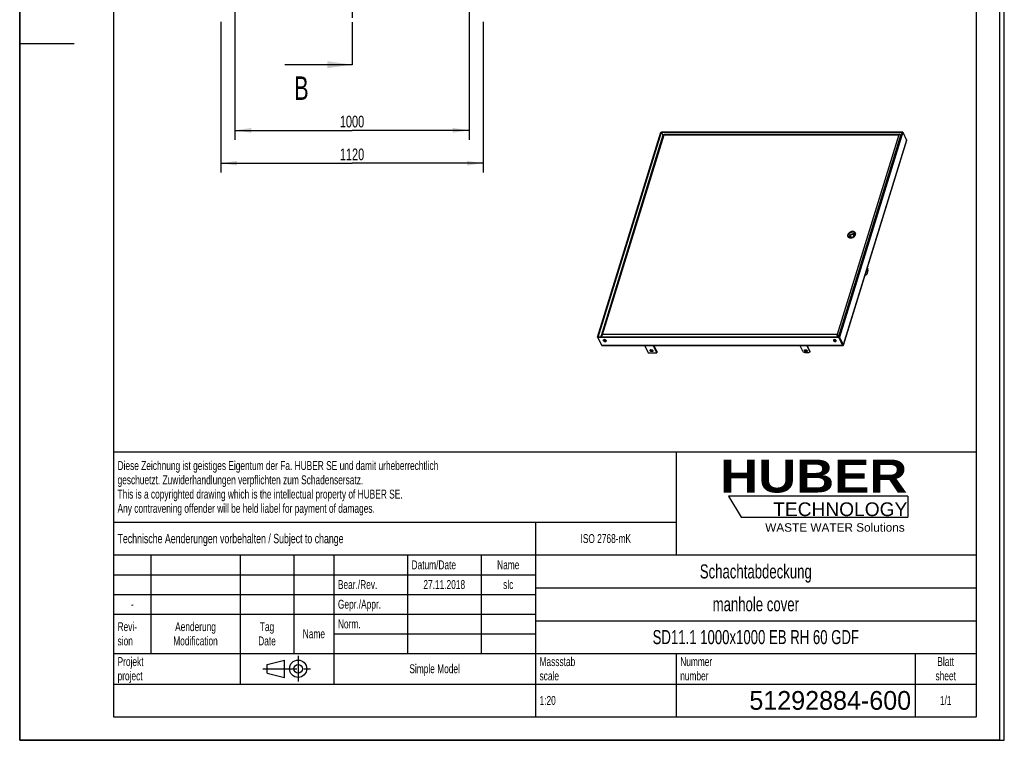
# Model space of a CAD drawing. Header units: millimetres. Extents: x 0 to 4200, y 0 to 5940.
# Tile 1 of 8: x 0 to 4200, y 0 to 3072. Entities that reach past the tile are written whole.
import ezdxf

# ---------------------------------------------------------------- set-up
doc = ezdxf.new("R2010")
doc.units = ezdxf.units.MM
doc.header["$LTSCALE"] = 387.2
doc.linetypes.add('CENTER', pattern=[0.6, 0.375, -0.075, 0.075, -0.075])
doc.linetypes.add('PHANTOM', pattern=[0.8, 0.45, -0.05, 0.1, -0.05, 0.1, -0.05])
doc.layers.get('0').update_dxf_attribs({"linetype": 'CONTINUOUS'})
for name, color, linetype in [('_2D-BEM', 7, 'CONTINUOUS'), ('_ZEICHNUNGSELEM', 7, 'CONTINUOUS'), ('HATCHING_BL1', 7, 'CONTINUOUS'), ('HUBER_Logo_BL2', 7, 'CONTINUOUS')]:
    doc.layers.add(name, color=color, linetype=linetype)
doc.styles.get("Standard").update_dxf_attribs({"font": 'txt', "width": 0.7})
doc.styles.add('TEXTSTYLE_2', font='ariblk.ttf')
doc.styles.add('TEXTSTYLE_3', font='arial.ttf')
doc.styles.add('TEXTSTYLE_4', font='txt')
doc.dimstyles.new('DIMSTYLE_1', dxfattribs={"dimtxt": 50, "dimasz": 70, "dimexe": 2, "dimexo": 1, "dimtad": 1, "dimdec": 1, "dimtxsty": 'Standard', "dimblk": '_FILLED', "dimblk1": '_FILLED', "dimblk2": '_FILLED', "dimcen": 0.09, "dimadec": 1, "dimazin": 2, "dimtp": 0.8, "dimtm": 0.8, "dimtfac": 1, "dimtdec": 1, "dimtofl": 0, "dimtmove": 0, "dimatfit": 3, "dimldrblk": '_FILLED', "dimfxl": 1, "dimtolj": 1, "dimarcsym": 0})
doc.dimstyles.new('DIMSTYLE_4', dxfattribs={"dimtxt": 50, "dimasz": 70, "dimexe": 2, "dimexo": 1, "dimtad": 1, "dimdec": 1, "dimtxsty": 'Standard', "dimblk": '_FILLED', "dimblk1": '_FILLED', "dimblk2": '_FILLED', "dimcen": 0.09, "dimadec": 1, "dimazin": 2, "dimtp": 1.2, "dimtm": 1.2, "dimtfac": 1, "dimtdec": 1, "dimtofl": 0, "dimtmove": 0, "dimatfit": 3, "dimldrblk": '_FILLED', "dimfxl": 1, "dimtolj": 1, "dimarcsym": 0})
doc.dimstyles.get("Standard").update_dxf_attribs({"dimtxt": 50, "dimasz": 70, "dimexe": 2, "dimexo": 1, "dimtad": 1, "dimdec": 1, "dimtxsty": 'Standard', "dimblk": '_FILLED', "dimblk1": '_FILLED', "dimblk2": '_FILLED', "dimcen": 0.09, "dimadec": 1, "dimazin": 2, "dimtol": 1, "dimtp": 0.1, "dimtm": 0.1, "dimtfac": 1, "dimtdec": 1, "dimtofl": 0, "dimtmove": 0, "dimatfit": 3, "dimldrblk": '_FILLED', "dimfxl": 1, "dimtolj": 1, "dimarcsym": 0})

# ---------------------------------------------------------------- blocks, each defined once
blk = doc.blocks.new('HUBER_LOGO_BL2', base_point=(3411.6, 1009.5))
at = {"layer": 'HUBER_Logo_BL2', "color": 5, "linetype": 'Continuous'}
for p, q in [((3788.5, 1040.5), (3023.5, 1040.5)), ((3023.5, 1040.5), (3077.5, 950.5)), ((3788.5, 1040.5), (3788.5, 950.5)), ((3077.5, 950.5), (3788.5, 950.5))]:
    blk.add_line(p, q, dxfattribs=at)
at = {"layer": 'HUBER_Logo_BL2', "color": 2, "linetype": 'Continuous', "attachment_point": 3, "line_spacing_factor": 0.78}
for s, insert, char_height, width, style in [('HUBER\\P\\Farial.ttf;\\H58.5;TECHNOLOGY ', (3786.3, 1196.7), 140.4, 775.343, 'TEXTSTYLE_2'), ('WASTE WATER Solutions', (3775.2, 925.3), 36, 594.067, 'TEXTSTYLE_3')]:
    blk.add_mtext(s, dxfattribs=dict(at, insert=insert, char_height=char_height, width=width, style=style))
blk = doc.blocks.new('_FILLED')
at = {"color": 0, "linetype": 'ByBlock'}
blk.add_solid([(0, 0), (-1, 0.143), (-1, -0.143)], dxfattribs=at)
blk = doc.blocks.new('*D5')
at = {"layer": '_2D-BEM', "color": 2, "linetype": 'Continuous'}
for p, q in [((917.5, 3120.3), (917.5, 2560.3)), ((1917.5, 3120.3), (1917.5, 2560.3)), ((917.5, 2600.3), (1417.5, 2600.3)), ((1917.5, 2600.3), (1417.5, 2600.3))]:
    blk.add_line(p, q, dxfattribs=at)
at = {"layer": '_2D-BEM', "color": 2, "linetype": 'Continuous', "xscale": 70, "yscale": 70, "zscale": 70, "rotation": 180}
blk.add_blockref('_FILLED', (917.5, 2600.3), dxfattribs=at)
at = {"layer": '_2D-BEM', "color": 2, "linetype": 'Continuous', "xscale": 70, "yscale": 70, "zscale": 70}
blk.add_blockref('_FILLED', (1917.5, 2600.3), dxfattribs=at)
at = {"layer": '_2D-BEM', "color": 2, "linetype": 'Continuous', "insert": (1417.5, 2662.8), "char_height": 50, "width": 219.643, "attachment_point": 2, "line_spacing_factor": 0.9}
blk.add_mtext('1000', dxfattribs=at)
blk = doc.blocks.new('*D6')
at = {"layer": '_2D-BEM', "color": 2, "linetype": 'Continuous'}
for p, q in [((857.5, 3062.8), (857.5, 2420.3)), ((1977.5, 3062.8), (1977.5, 2420.3)), ((857.5, 2460.3), (1417.5, 2460.3)), ((1977.5, 2460.3), (1417.5, 2460.3))]:
    blk.add_line(p, q, dxfattribs=at)
at = {"layer": '_2D-BEM', "color": 2, "linetype": 'Continuous', "xscale": 70, "yscale": 70, "zscale": 70, "rotation": 180}
blk.add_blockref('_FILLED', (857.5, 2460.3), dxfattribs=at)
at = {"layer": '_2D-BEM', "color": 2, "linetype": 'Continuous', "xscale": 70, "yscale": 70, "zscale": 70}
blk.add_blockref('_FILLED', (1977.5, 2460.3), dxfattribs=at)
at = {"layer": '_2D-BEM', "color": 2, "linetype": 'Continuous', "insert": (1417.5, 2522.8), "char_height": 50, "width": 203.571, "attachment_point": 2, "line_spacing_factor": 0.9}
blk.add_mtext('1120', dxfattribs=at)
blk = doc.blocks.new('PROJEKTIONSMETHODE_1_BL3', base_point=(1140, 305))
at = {"color": 2, "linetype": 'Continuous'}
for p, q in [((1055.7, 323.3), (1129, 341.7)), ((1129, 268.3), (1129, 341.7)), ((1055.7, 286.7), (1055.7, 323.3)), ((1055.7, 286.7), (1129, 268.3))]:
    blk.add_line(p, q, dxfattribs=at)
at = {"color": 2, "linetype": 'CENTER'}
for p, q in [((1187.7, 360), (1187.7, 250)), ((1037.3, 305), (1242.7, 305))]:
    blk.add_line(p, q, dxfattribs=at)
at = {"color": 2, "linetype": 'Continuous'}
for radius in [36.7, 18.3]:
    blk.add_circle((1187.7, 305), radius, dxfattribs=at)
blk = doc.blocks.new('*T13')
at = {"color": 3, "linetype": 'Continuous'}
for p, q in [((0, 0), (3680, 0)), ((0, 0), (0, -1130)), ((2400, 0), (2400, -440)), ((3680, 0), (3680, -1130)), ((0, -300), (2400, -300)), ((1800, -300), (1800, -1130)), ((0, -440), (3680, -440)), ((160, -440), (160, -860)), ((540, -440), (540, -990)), ((770, -440), (770, -860)), ((940, -440), (940, -990)), ((1254, -440), (1254, -860)), ((1568, -440), (1568, -860)), ((0, -524), (1800, -524)), ((1800, -580), (3680, -580)), ((0, -608), (1800, -608)), ((0, -692), (1800, -692)), ((1800, -720), (3680, -720)), ((940, -776), (1800, -776)), ((0, -860), (3680, -860)), ((2400, -860), (2400, -1130)), ((3420, -860), (3420, -1130)), ((0, -990), (3680, -990)), ((0, -1130), (3680, -1130))]:
    blk.add_line(p, q, dxfattribs=at)
at = {"layer": '_ZEICHNUNGSELEM', "color": 2, "linetype": 'Continuous', "line_spacing_factor": 0.96}
for s, insert, char_height, width, attachment_point in [('Diese Zeichnung ist geistiges Eigentum der Fa. HUBER SE und damit urheberrechtlich \\Pgeschuetzt. Zuwiderhandlungen verpflichten zum Schadensersatz.\\PThis is a copyrighted drawing which is the intellectual property of HUBER SE.\\PAny contravening offender will be held liabel for payment of damages.', (17.5, -39.8), 38, 4429.714, 1), ('Technische Aenderungen vorbehalten / Subject to change', (17.5, -350), 40, 3049.524, 1), ('ISO 2768-mK', (2100, -351), 38, 665.905, 2), ('Datum/Date', (1271.5, -463), 38, 584.476, 1), ('Name', (1684, -463), 38, 253.333, 2), ('Schachtabdeckung', (2740, -480), 60, 1360, 2), ('Bear./Rev.', (957.5, -547), 38, 544.667, 1), ('slc', (1684, -547), 38, 155.619, 2), ('27.11.2018', (1411, -547), 38, 530.19, 2), ('Gepr./Appr.', (957.5, -631), 38, 598.952, 1), ('manhole cover', (2740, -620), 60, 1128.571, 2), ('-', (80, -631), 38, 68.762, 2), ('Revi-\\Psion', (17.5, -726.6), 38, 276.857, 1), ('Aenderung\\PModification', (350, -726.6), 38, 591.714, 2), ('Tag\\PDate', (655, -726.6), 38, 220.762, 2), ('Norm. ', (957.5, -715), 38, 351.048, 1), ('Name', (855, -757), 38, 253.333, 2), ('SD11.1 1000x1000 EB RH 60 GDF', (2740, -760), 60, 2605.714, 2), ('Projekt\\Pproject', (17.5, -875.6), 38, 367.333, 1), ('Massstab\\Pscale', (1817.5, -875.6), 38, 448.762, 1), ('Nummer\\Pnumber', (2417.5, -875.6), 38, 372.762, 1), ('Blatt\\Psheet', (3550, -875.6), 38, 260.571, 2), ('Simple Model', (1370, -906), 38, 656.857, 2), ('1:20', (1817.5, -1041), 38, 204.476, 1), ('1/1', (3550, -1041), 38, 159.238, 2)]:
    blk.add_mtext(s, dxfattribs=dict(at, insert=insert, char_height=char_height, width=width, attachment_point=attachment_point))
at = {"layer": '_ZEICHNUNGSELEM', "color": 2, "linetype": 'Continuous', "insert": (3402.5, -1020), "char_height": 80, "width": 1620, "attachment_point": 3, "line_spacing_factor": 0.96, "style": 'TEXTSTYLE_4'}
blk.add_mtext('51292884-600', dxfattribs=at)
blk = doc.blocks.new('HATCHING_BL1', base_point=(1274.2, 3640.3))
at = {"layer": 'HATCHING_BL1', "color": 7, "linetype": 'PHANTOM'}
for p, q in [((1417.5, 4400.3), (1417.5, 4300.3)), ((1417.5, 4300.3), (1417.5, 2980.3)), ((1417.5, 2980.3), (1417.5, 2880.3))]:
    blk.add_line(p, q, dxfattribs=at)
at = {"layer": 'HATCHING_BL1', "color": 7, "linetype": 'Continuous', "char_height": 100, "width": 117.857, "attachment_point": 1, "line_spacing_factor": 0.9}
for insert in [(1170.2, 4550.3), (1170.2, 2830.3)]:
    blk.add_mtext('B', dxfattribs=dict(at, insert=insert))
at = {"layer": 'HATCHING_BL1', "color": 7, "linetype": 'Continuous'}
for points in [[(1417.5, 4400.3), (1130.9, 4400.3)], [(1417.5, 2880.3), (1130.9, 2880.3)]]:
    blk.add_leader(points, dimstyle='Standard', override={"dimasz": 105, "dimtad": 0}, dxfattribs=at)

msp = doc.modelspace()

# ---------------------------------------------------------------- linework, layer by layer
at = {"color": 7, "linetype": 'Continuous'}
for p, q in [((0, 0), (0, 5940)), ((0, 0), (0, 5940)), ((4200, 0), (4200, 5940)), ((4200, 0), (4200, 5940)), ((2465.01, 1718.59), (2734.91, 2591.99)), ((2467.31, 1718.59), (2737.21, 2591.99)), ((2481.17, 1725.53), (2745.42, 2580.65)), ((2734.91, 2591.99), (2737.21, 2591.99)), ((2737.82, 2593.95), (2737.21, 2591.99)), ((2737.21, 2591.99), (2744.4, 2577.35)), ((2737.21, 2591.99), (2744.4, 2577.35)), ((2737.21, 2591.99), (3764.2, 2591.99)), ((2737.82, 2593.95), (3764.8, 2593.95)), ((2749.26, 2583.4), (3741.91, 2583.4)), ((3764.2, 2591.99), (3494.29, 1718.59)), ((3766.5, 2591.99), (3496.6, 1718.59)), ((3741.91, 2583.4), (3753.97, 2583.4)), ((3756.71, 2580.78), (3757.07, 2581.94)), ((3757.07, 2581.94), (3757.84, 2580.36)), ((3759.1, 2579.59), (3759.88, 2578.01)), ((3764.8, 2593.95), (3764.2, 2591.99)), ((3766.5, 2591.99), (3764.2, 2591.99)), ((3764.8, 2593.95), (3765.76, 2591.99)), ((3766.5, 2591.99), (3782.84, 2558.7)), ((3782.94, 2556.43), (3513.27, 1683.76)), ((3533.4, 2146.65), (3533.87, 2145.68)), ((3545.8, 2142.22), (3544.85, 2144.17)), ((3553.42, 2144.03), (3553.35, 2144.17)), ((3558.78, 2153.54), (3557.23, 2156.7)), ((3560.4, 2149.16), (3558.78, 2153.54)), ((3560.25, 2148.99), (3559.54, 2150.43)), ((3564.82, 2162.07), (3565.29, 2161.1)), ((3608.15, 1984.48), (3606.95, 1986.92)), ((3609.99, 1984.48), (3607.66, 1989.22)), ((3610.47, 1984.05), (3608.63, 1984.05)), ((3614.92, 2012.72), (3617.25, 2007.98)), ((2481.11, 1722.63), (2483.1, 1718.59)), ((2483.41, 1722.63), (2481.11, 1722.63)), ((3487.85, 1727.87), (3486.94, 1729.73)), ((3491.52, 1722.63), (3490.79, 1720.28)), ((3491.52, 1722.63), (3493.5, 1718.59)), ((3491.52, 1722.63), (3493.5, 1718.59)), ((3491.52, 1722.63), (3494.28, 1722.63)), ((3494.28, 1722.63), (3495.06, 1721.05)), ((2465.01, 1718.59), (2481.34, 1685.29)), ((2465.01, 1718.59), (2467.31, 1718.59)), ((2466.7, 1716.63), (2467.31, 1718.59)), ((2466.7, 1716.63), (2483.04, 1683.33)), ((3493.69, 1716.63), (2466.7, 1716.63)), ((3494.29, 1718.59), (2467.31, 1718.59)), ((2483.15, 1720.28), (2483.98, 1718.59)), ((3510.8, 1681.94), (2485.39, 1681.94)), ((2490.1, 1705.97), (2490.39, 1706.92)), ((2501.56, 1702.42), (2501.86, 1703.38)), ((2666.38, 1681.94), (2681.2, 1651.74)), ((2718.05, 1651.74), (2703.22, 1681.94)), ((2719.5, 1656.44), (2706.98, 1681.94)), ((3342.53, 1655.48), (3329.55, 1681.94)), ((3357.18, 1681.94), (3370.16, 1655.48)), ((3358.43, 1681.94), (3370.65, 1657.05)), ((3471.8, 1705.81), (3481.2, 1705.81)), ((3490.79, 1720.28), (3491.62, 1718.59)), ((3493.69, 1716.63), (3494.29, 1718.59)), ((3493.69, 1716.63), (3510.03, 1683.33)), ((3494.29, 1718.59), (3510.63, 1685.29)), ((3494.29, 1718.59), (3510.63, 1685.29)), ((3496.6, 1718.59), (3494.29, 1718.59)), ((3496.6, 1718.59), (3512.93, 1685.29)), ((3510.88, 1684.5), (3510.89, 1684.54)), ((2681.2, 1651.74), (2718.05, 1651.74)), ((2719.5, 1656.44), (2718.05, 1651.74)), ((3370.23, 1654.89), (3370.71, 1656.46)), ((0, 0), (4200, 0)), ((0, 0), (4200, 0))]:
    msp.add_line(p, q, dxfattribs=at)
at = {"color": 3, "linetype": 'Continuous'}
for p, q in [((0, 5900), (0, 2970)), ((4180, 5900), (4180, 0)), ((0, 2970), (0, 0)), ((0, 2970), (232, 2970)), ((4180, 0), (0, 0))]:
    msp.add_line(p, q, dxfattribs=at)
at = {"color": 5, "linetype": 'Continuous'}
for p, q in [((400, 5800), (400, 100)), ((4080, 5800), (4080, 100)), ((400, 100), (4080, 100))]:
    msp.add_line(p, q, dxfattribs=at)
at = {"color": 9, "linetype": 'Continuous'}
for p, q in [((2486.16, 1729.73), (2749.18, 2580.85)), ((2749.18, 2580.85), (3749.95, 2580.85)), ((3749.95, 2580.85), (3486.94, 1729.73)), ((3494.28, 1722.63), (3759.1, 2579.59)), ((3782.84, 2558.7), (3512.93, 1685.29)), ((3532.3, 2155.29), (3532.91, 2154.06)), ((3564.66, 2162.37), (3564.84, 2162.37)), ((3609.99, 1984.48), (3608.15, 1984.48)), ((3611.02, 1997.77), (3612.86, 1997.77)), ((3486.94, 1729.73), (2486.16, 1729.73)), ((2481.34, 1685.29), (2482.08, 1685.29)), ((3510.03, 1683.33), (2483.04, 1683.33)), ((2483.15, 1720.28), (3490.79, 1720.28)), ((2497.79, 1700.47), (2497.74, 1700.31)), ((3479.27, 1702.27), (3478.67, 1700.31)), ((3510.03, 1683.33), (3510.63, 1685.29)), ((3512.93, 1685.29), (3510.63, 1685.29)), ((3356.07, 1658.59), (3355.59, 1657.02)), ((3370.16, 1655.48), (3370.65, 1657.05))]:
    msp.add_line(p, q, dxfattribs=at)
at = {"color": 7, "linetype": 'Continuous'}
for points in [[(2749.14, 2581.25), (2749.13, 2581.22), (2749.09, 2581), (2749.06, 2580.88)], [(3510.81, 1681.97), (3510.81, 1682.08), (3510.8, 1682.28), (3510.8, 1682.5), (3510.8, 1682.74), (3510.8, 1683), (3510.81, 1683.28), (3510.82, 1683.58), (3510.84, 1683.91), (3510.86, 1684.25), (3510.88, 1684.5)]]:
    msp.add_lwpolyline(points, dxfattribs=at)
for centre, radius, start, end in [((3542.22, 2149.77), 9.55, 189.54833, 199.5693), ((3541.66, 2150.71), 9.21, 206.1726, 216.84963), ((3551, 2144.6), 7.79, 160.41127, 162.81934), ((3548.47, 2144.79), 5.21, 206.13904, 208.75733), ((3557.07, 2149.01), 5.21, 23.54643, 26.13784), ((3556.94, 2157), 9.56, 32.5499, 43.0878), ((3556.56, 2158.02), 9.2, 15.79694, 26.10797), ((3505.22, 1682.63), 6.03, 24.51434, 26.17905), ((3505.09, 1682.57), 6.17, 24.55481, 26.18364), ((3506.14, 1683.06), 5.02, 24.09565, 24.47573), ((3506.12, 1683.04), 5.04, 24.13228, 24.5118), ((3506.86, 1683.37), 4.23, 22.44012, 24.13349), ((3506.91, 1683.39), 4.18, 22.45542, 24.17414), ((3507.55, 1683.66), 3.48, 21.78715, 22.40538), ((3507.64, 1683.7), 3.39, 21.7823, 22.41686), ((3508.16, 1683.9), 2.83, 19.81773, 21.83552), ((3508.25, 1683.94), 2.73, 19.74795, 21.83273), ((3508.75, 1684.12), 2.19, 18.59448, 19.78231), ((3508.79, 1684.13), 2.16, 18.50317, 19.70773), ((3509.25, 1684.28), 1.68, 16.18577, 18.64858), ((3509.22, 1684.28), 1.71, 16.13751, 18.55051), ((3509.67, 1684.41), 1.23, 14.06506, 16.15589), ((3509.63, 1684.39), 1.28, 14.1004, 16.1158), ((3510.23, 1684.53), 0.661, 7.41454, 10.44286), ((3510.23, 1684.53), 0.658, 7.4857, 10.5335), ((3510.37, 1684.55), 0.517, 5.23363, 7.44372), ((3510.57, 1684.56), 0.314, 357.90354, 1.0903), ((3510.63, 1684.56), 0.258, 355.02636, 357.88755)]:
    msp.add_arc(centre, radius, start, end, dxfattribs=at)
for points, knots in [([(2745.42, 2580.65), (2745.55, 2581.08), (2746.37, 2581.28), (2747.16, 2581.27), (2748.04, 2581.18), (2748.71, 2581), (2749.18, 2580.85)], [0, 0, 0, 0, 0.3361017, 0.4728314, 0.6300811, 1, 1, 1, 1]), ([(2749.26, 2583.4), (2749.24, 2583.4), (2749.19, 2583.33), (2749.16, 2583.2), (2749.12, 2582.99), (2749.09, 2582.56), (2749.09, 2581.83), (2749.14, 2581.21), (2749.18, 2580.85)], [0, 0, 0, 0, 0.0249002, 0.0770484, 0.1596366, 0.2725099, 0.5844022, 1, 1, 1, 1]), ([(2763.53, 2583.4), (2763.61, 2583.41), (2763.91, 2583.44), (2764.21, 2583.45), (2764.43, 2583.45)], [0, 0, 0, 0, 0.2441427, 1, 1, 1, 1]), ([(2764.43, 2583.45), (2764.51, 2583.45), (2764.83, 2583.44), (2765.15, 2583.42), (2765.39, 2583.4)], [0, 0, 0, 0, 0.2456985, 1, 1, 1, 1]), ([(3744.46, 2583.4), (3744.54, 2583.41), (3744.84, 2583.44), (3745.14, 2583.45), (3745.36, 2583.45)], [0, 0, 0, 0, 0.2441427, 1, 1, 1, 1]), ([(3745.36, 2583.45), (3745.44, 2583.45), (3745.76, 2583.44), (3746.08, 2583.42), (3746.32, 2583.4)], [0, 0, 0, 0, 0.2456985, 1, 1, 1, 1]), ([(3753.97, 2583.4), (3753.61, 2583.4), (3752.85, 2583.27), (3751.79, 2582.74), (3750.8, 2581.92), (3750.23, 2581.23), (3749.95, 2580.85)], [0, 0, 0, 0, 0.2211085, 0.456541, 0.7153387, 1, 1, 1, 1]), ([(3759.1, 2579.59), (3758.67, 2579.97), (3757.45, 2580.61), (3755.28, 2581.19), (3752.67, 2581.35), (3750.85, 2581.1), (3749.95, 2580.85)], [0, 0, 0, 0, 0.1808089, 0.4247436, 0.7073022, 1, 1, 1, 1]), ([(3757.07, 2581.94), (3756.63, 2582.37), (3755.69, 2583.1), (3754.52, 2583.4), (3753.97, 2583.4)], [0, 0, 0, 0, 0.5303773, 1, 1, 1, 1]), ([(3782.84, 2558.7), (3783, 2558.37), (3783.19, 2557.59), (3783.06, 2556.81), (3782.94, 2556.43)], [0, 0, 0, 0, 0.4835028, 1, 1, 1, 1]), ([(3532.3, 2155.29), (3531.9, 2153.98), (3531.49, 2151.29), (3532.15, 2148.62), (3532.72, 2147.47)], [0, 0, 0, 0, 0.5173938, 1, 1, 1, 1]), ([(3564.59, 2163.11), (3564.29, 2163.72), (3563.54, 2164.89), (3561.51, 2166.92), (3558.04, 2168.71), (3553.12, 2169.42), (3547.82, 2168.77), (3542.61, 2166.82), (3536.67, 2162.93), (3533.29, 2158.49), (3532.3, 2155.29)], [0, 0, 0, 0, 0.0509236, 0.1029889, 0.2136138, 0.3363279, 0.4699087, 0.6095646, 0.7488101, 1, 1, 1, 1]), ([(3533.4, 2146.65), (3532.84, 2147.78), (3532.19, 2150.41), (3532.59, 2153.06), (3532.99, 2154.36)], [0, 0, 0, 0, 0.4826062, 1, 1, 1, 1]), ([(3532.72, 2147.47), (3533.02, 2146.86), (3533.76, 2145.69), (3535.79, 2143.66), (3539.27, 2141.87), (3544.19, 2141.16), (3549.49, 2141.81), (3554.7, 2143.76), (3560.63, 2147.65), (3564.01, 2152.08), (3565, 2155.29)], [0, 0, 0, 0, 0.0509236, 0.1029889, 0.2136138, 0.3363279, 0.4699087, 0.6095646, 0.7488101, 1, 1, 1, 1]), ([(3564.82, 2162.07), (3564.52, 2162.67), (3563.79, 2163.82), (3561.79, 2165.83), (3558.36, 2167.59), (3553.51, 2168.29), (3548.29, 2167.65), (3543.15, 2165.72), (3537.3, 2161.89), (3533.97, 2157.52), (3532.99, 2154.36)], [0, 0, 0, 0, 0.0509236, 0.1029889, 0.2136138, 0.3363279, 0.4699087, 0.6095646, 0.7488101, 1, 1, 1, 1]), ([(3535.19, 2147.53), (3534.7, 2148.53), (3534.12, 2150.86), (3534.48, 2153.21), (3534.83, 2154.36)], [0, 0, 0, 0, 0.4826062, 1, 1, 1, 1]), ([(3563.02, 2161.19), (3562.5, 2162.26), (3560.87, 2164.25), (3557.31, 2166.07), (3553.01, 2166.7), (3548.38, 2166.13), (3543.83, 2164.42), (3538.65, 2161.03), (3535.7, 2157.16), (3534.83, 2154.36)], [0, 0, 0, 0, 0.102455, 0.2131457, 0.3359329, 0.4695932, 0.6093322, 0.7486606, 1, 1, 1, 1]), ([(3563.39, 2154.36), (3562.52, 2151.56), (3559.57, 2147.69), (3554.39, 2144.29), (3549.84, 2142.59), (3545.21, 2142.01), (3540.91, 2142.64), (3537.35, 2144.46), (3535.72, 2146.46), (3535.19, 2147.53)], [0, 0, 0, 0, 0.2513394, 0.3906678, 0.5304068, 0.6640671, 0.7868543, 0.897545, 1, 1, 1, 1]), ([(3545.4, 2154.01), (3545.14, 2153.74), (3544.1, 2152.62), (3543.18, 2151.39), (3542.53, 2150.43)], [0, 0, 0, 0, 0.2455562, 1, 1, 1, 1]), ([(3542.53, 2150.43), (3542.59, 2150.24), (3542.89, 2149.34), (3543.21, 2148.44), (3543.47, 2147.74)], [0, 0, 0, 0, 0.2166783, 1, 1, 1, 1]), ([(3545.4, 2154.01), (3544.95, 2153.55), (3544.17, 2152.58), (3543.39, 2150.95), (3543.11, 2149.29), (3543.29, 2148.22), (3543.47, 2147.74)], [0, 0, 0, 0, 0.2801376, 0.5394044, 0.7773837, 1, 1, 1, 1]), ([(3543.56, 2146.9), (3543.33, 2146.16), (3543.1, 2144.64), (3543.47, 2143.14), (3543.79, 2142.49)], [0, 0, 0, 0, 0.5173937, 1, 1, 1, 1]), ([(3543.47, 2147.74), (3543.57, 2147.47), (3544.02, 2146.27), (3544.48, 2145.08), (3544.85, 2144.17)], [0, 0, 0, 0, 0.2298035, 1, 1, 1, 1]), ([(3543.47, 2147.74), (3543.64, 2147.27), (3544.18, 2146.37), (3545.45, 2145.35), (3547.07, 2144.74), (3548.26, 2144.61), (3548.88, 2144.61)], [0, 0, 0, 0, 0.2273005, 0.4643176, 0.7208217, 1, 1, 1, 1]), ([(3544.85, 2144.17), (3545.16, 2144.23), (3546.49, 2144.49), (3547.85, 2144.61), (3548.88, 2144.61)], [0, 0, 0, 0, 0.2391847, 1, 1, 1, 1]), ([(3552.75, 2157.14), (3551.41, 2157.14), (3548.69, 2156.52), (3546.37, 2154.98), (3545.4, 2154.01)], [0, 0, 0, 0, 0.4954429, 1, 1, 1, 1]), ([(3548.72, 2156.7), (3548.43, 2156.51), (3547.26, 2155.7), (3546.16, 2154.78), (3545.4, 2154.01)], [0, 0, 0, 0, 0.2417561, 1, 1, 1, 1]), ([(3552.75, 2157.14), (3552.4, 2157.14), (3551.04, 2157.11), (3549.7, 2156.91), (3548.72, 2156.7)], [0, 0, 0, 0, 0.2617306, 1, 1, 1, 1]), ([(3548.88, 2144.61), (3550.23, 2144.61), (3552.95, 2145.23), (3555.27, 2146.77), (3556.23, 2147.74)], [0, 0, 0, 0, 0.4954429, 1, 1, 1, 1]), ([(3548.88, 2144.61), (3549.25, 2144.61), (3550.75, 2144.57), (3552.24, 2144.36), (3553.35, 2144.17)], [0, 0, 0, 0, 0.2432369, 1, 1, 1, 1]), ([(3557.23, 2156.7), (3556.85, 2156.77), (3555.37, 2157.01), (3553.87, 2157.14), (3552.75, 2157.14)], [0, 0, 0, 0, 0.2556602, 1, 1, 1, 1]), ([(3558.17, 2154.01), (3557.99, 2154.48), (3557.45, 2155.39), (3556.18, 2156.4), (3554.56, 2157.02), (3553.37, 2157.14), (3552.75, 2157.14)], [0, 0, 0, 0, 0.2273005, 0.4643176, 0.7208217, 1, 1, 1, 1]), ([(3553.35, 2144.17), (3553.57, 2144.49), (3554.45, 2145.74), (3555.43, 2146.93), (3556.23, 2147.74)], [0, 0, 0, 0, 0.253612, 1, 1, 1, 1]), ([(3556.23, 2147.74), (3556.68, 2148.2), (3557.47, 2149.17), (3558.25, 2150.8), (3558.53, 2152.46), (3558.35, 2153.53), (3558.17, 2154.01)], [0, 0, 0, 0, 0.2801376, 0.5394044, 0.7773837, 1, 1, 1, 1]), ([(3556.23, 2147.74), (3556.49, 2148.01), (3557.52, 2148.99), (3558.66, 2149.85), (3559.54, 2150.43)], [0, 0, 0, 0, 0.2588715, 1, 1, 1, 1]), ([(3558.17, 2154.01), (3558.07, 2154.26), (3557.75, 2155.16), (3557.44, 2156.05), (3557.23, 2156.7)], [0, 0, 0, 0, 0.2853879, 1, 1, 1, 1]), ([(3559.54, 2150.43), (3559.42, 2150.75), (3558.95, 2151.94), (3558.49, 2153.13), (3558.17, 2154.01)], [0, 0, 0, 0, 0.267188, 1, 1, 1, 1]), ([(3561.75, 2151.3), (3561.43, 2151.94), (3560.5, 2153.14), (3559.19, 2153.88), (3558.48, 2154.16)], [0, 0, 0, 0, 0.4830742, 1, 1, 1, 1]), ([(3563.39, 2154.36), (3563.74, 2155.5), (3564.1, 2157.85), (3563.52, 2160.18), (3563.02, 2161.19)], [0, 0, 0, 0, 0.5173938, 1, 1, 1, 1]), ([(3565, 2155.29), (3565.41, 2156.6), (3565.81, 2159.29), (3565.15, 2161.96), (3564.59, 2163.11)], [0, 0, 0, 0, 0.5173938, 1, 1, 1, 1]), ([(3608.63, 1984.05), (3608.59, 1984.05), (3608.36, 1984.1), (3608.22, 1984.32), (3608.15, 1984.48)], [0, 0, 0, 0, 0.1981403, 1, 1, 1, 1]), ([(3610.88, 1995.31), (3610.68, 1995.31), (3610.23, 1995.46), (3609.91, 1995.79), (3609.75, 1995.99)], [0, 0, 0, 0, 0.4470191, 1, 1, 1, 1]), ([(3611.02, 1997.77), (3610.9, 1997.36), (3610.62, 1996.64), (3610.2, 1995.99), (3609.96, 1995.75)], [0, 0, 0, 0, 0.5587629, 1, 1, 1, 1]), ([(3609.99, 1984.48), (3610.02, 1984.42), (3610.12, 1984.23), (3610.32, 1984.05), (3610.47, 1984.05)], [0, 0, 0, 0, 0.3233458, 1, 1, 1, 1]), ([(3610.47, 1984.05), (3610.53, 1984.05), (3610.62, 1984.07), (3610.68, 1984.12), (3610.7, 1984.14)], [0, 0, 0, 0, 0.7254159, 1, 1, 1, 1]), ([(3617.54, 2006.27), (3617.48, 2003.83), (3617.08, 1999.18), (3615.91, 1993.64), (3614.55, 1989.81), (3613.43, 1987.46), (3612.18, 1985.56), (3611.21, 1984.54), (3610.7, 1984.14)], [0, 0, 0, 0, 0.3090964, 0.5895824, 0.713088, 0.8230164, 0.918534, 1, 1, 1, 1]), ([(3612.86, 1997.77), (3612.76, 1997.41), (3612.52, 1996.78), (3612.05, 1995.99), (3611.52, 1995.45), (3611.08, 1995.31), (3610.88, 1995.31)], [0, 0, 0, 0, 0.3326942, 0.6070952, 0.8236239, 1, 1, 1, 1]), ([(3611.57, 2001.86), (3611.57, 2001.14), (3611.49, 1999.76), (3611.22, 1998.39), (3611.02, 1997.77)], [0, 0, 0, 0, 0.5244357, 1, 1, 1, 1]), ([(3612.83, 2005.95), (3613.03, 2005.33), (3613.32, 2003.97), (3613.46, 2001.87), (3613.33, 1999.76), (3613.06, 1998.4), (3612.86, 1997.77)], [0, 0, 0, 0, 0.2363353, 0.4985537, 0.7615283, 1, 1, 1, 1]), ([(3617.54, 2006.27), (3617.55, 2006.59), (3617.51, 2007.17), (3617.37, 2007.74), (3617.25, 2007.98)], [0, 0, 0, 0, 0.5443488, 1, 1, 1, 1]), ([(2481.11, 1722.63), (2481, 1723.11), (2480.87, 1724.09), (2481.03, 1725.08), (2481.17, 1725.53)], [0, 0, 0, 0, 0.5093992, 1, 1, 1, 1]), ([(2481.17, 1725.53), (2481.32, 1726.03), (2481.8, 1727.01), (2482.95, 1728.22), (2484.44, 1729.15), (2485.57, 1729.57), (2486.16, 1729.73)], [0, 0, 0, 0, 0.2305811, 0.4714452, 0.7280805, 1, 1, 1, 1]), ([(2483.15, 1720.28), (2483.17, 1720.95), (2483.34, 1722.47), (2483.86, 1724.86), (2484.75, 1727.39), (2485.64, 1729), (2486.16, 1729.73)], [0, 0, 0, 0, 0.2004618, 0.4552715, 0.7324395, 1, 1, 1, 1]), ([(3494.28, 1722.63), (3493.87, 1724.32), (3492.19, 1726.65), (3489.35, 1728.71), (3487.74, 1729.47), (3486.94, 1729.73)], [0, 0, 0, 0, 0.4972143, 0.7598624, 1, 1, 1, 1]), ([(3490.79, 1720.28), (3490.2, 1720.87), (3489.15, 1722.31), (3488.04, 1724.75), (3487.31, 1727.27), (3487.02, 1728.95), (3486.94, 1729.73)], [0, 0, 0, 0, 0.2424047, 0.5084621, 0.7716739, 1, 1, 1, 1]), ([(3491.52, 1722.63), (3490.6, 1723.27), (3489.19, 1724.99), (3488.26, 1726.92), (3487.85, 1727.87)], [0, 0, 0, 0, 0.5214736, 1, 1, 1, 1]), ([(3491.52, 1722.63), (3491.44, 1723.18), (3491.02, 1724.56), (3489.75, 1726.39), (3488.49, 1727.45), (3487.85, 1727.87)], [0, 0, 0, 0, 0.2567125, 0.6488494, 1, 1, 1, 1]), ([(2481.34, 1685.29), (2481.49, 1685.01), (2481.89, 1684.46), (2482.44, 1684.08), (2482.75, 1683.93)], [0, 0, 0, 0, 0.4836088, 1, 1, 1, 1]), ([(2485.39, 1681.94), (2484.91, 1681.94), (2484.17, 1682.1), (2483.42, 1682.71), (2483.15, 1683.11), (2483.04, 1683.33)], [0, 0, 0, 0, 0.4990415, 0.7434328, 1, 1, 1, 1]), ([(2489.86, 1706.04), (2489.77, 1705.74), (2489.73, 1705.06), (2490.1, 1704.03), (2490.83, 1703.05), (2492.28, 1701.8), (2494.61, 1700.68), (2496.69, 1700.31), (2497.74, 1700.31)], [0, 0, 0, 0, 0.0865212, 0.1832573, 0.2955671, 0.423644, 0.7107466, 1, 1, 1, 1]), ([(2493.93, 1708.08), (2493.44, 1708.08), (2492.51, 1708), (2491.28, 1707.61), (2490.33, 1706.97), (2489.96, 1706.35), (2489.86, 1706.04)], [0, 0, 0, 0, 0.3038049, 0.5699323, 0.7977693, 1, 1, 1, 1]), ([(2490.31, 1704.19), (2490.17, 1704.48), (2489.97, 1705.07), (2490.01, 1705.69), (2490.1, 1705.97)], [0, 0, 0, 0, 0.5259905, 1, 1, 1, 1]), ([(2490.1, 1705.97), (2490.21, 1706.34), (2490.73, 1707.07), (2492, 1707.71), (2493.62, 1707.98), (2495.46, 1707.87), (2497.33, 1707.38), (2499.05, 1706.57), (2500.45, 1705.52), (2501.14, 1704.65), (2501.36, 1704.19)], [0, 0, 0, 0, 0.087928, 0.1915084, 0.3158422, 0.4569979, 0.606136, 0.7525344, 0.8860922, 1, 1, 1, 1]), ([(2501.56, 1702.42), (2501.45, 1702.05), (2500.94, 1701.32), (2499.67, 1700.68), (2498.04, 1700.41), (2496.21, 1700.52), (2494.34, 1701.01), (2492.61, 1701.82), (2491.21, 1702.87), (2490.53, 1703.74), (2490.31, 1704.19)], [0, 0, 0, 0, 0.087928, 0.1915084, 0.3158422, 0.4569979, 0.606136, 0.7525344, 0.8860922, 1, 1, 1, 1]), ([(2501.8, 1702.35), (2501.9, 1702.65), (2501.94, 1703.33), (2501.57, 1704.36), (2500.83, 1705.34), (2499.38, 1706.59), (2497.05, 1707.71), (2494.97, 1708.08), (2493.93, 1708.08)], [0, 0, 0, 0, 0.0865212, 0.1832573, 0.2955671, 0.423644, 0.7107466, 1, 1, 1, 1]), ([(2497.74, 1700.31), (2498.23, 1700.31), (2499.15, 1700.39), (2500.39, 1700.78), (2501.33, 1701.42), (2501.71, 1702.04), (2501.8, 1702.35)], [0, 0, 0, 0, 0.3038049, 0.5699323, 0.7977693, 1, 1, 1, 1]), ([(2501.36, 1704.19), (2501.5, 1703.91), (2501.7, 1703.32), (2501.65, 1702.7), (2501.56, 1702.42)], [0, 0, 0, 0, 0.5259905, 1, 1, 1, 1]), ([(3470.79, 1706.04), (3470.7, 1705.74), (3470.66, 1705.06), (3471.03, 1704.03), (3471.76, 1703.05), (3473.21, 1701.8), (3475.54, 1700.68), (3477.62, 1700.31), (3478.67, 1700.31)], [0, 0, 0, 0, 0.0865212, 0.1832573, 0.2955671, 0.423644, 0.7107466, 1, 1, 1, 1]), ([(3474.86, 1708.08), (3474.37, 1708.08), (3473.44, 1708), (3472.21, 1707.61), (3471.26, 1706.97), (3470.89, 1706.35), (3470.79, 1706.04)], [0, 0, 0, 0, 0.3038049, 0.5699323, 0.7977693, 1, 1, 1, 1]), ([(3471.34, 1706.94), (3471.46, 1706.31), (3472.02, 1705.37), (3473.07, 1704.37), (3474.5, 1703.4), (3476.57, 1702.54), (3478.38, 1702.27), (3479.27, 1702.27)], [0, 0, 0, 0, 0.1971635, 0.3161165, 0.4462972, 0.7252683, 1, 1, 1, 1]), ([(3482.73, 1702.35), (3482.83, 1702.65), (3482.87, 1703.33), (3482.5, 1704.36), (3481.76, 1705.34), (3480.31, 1706.59), (3477.98, 1707.71), (3475.9, 1708.08), (3474.86, 1708.08)], [0, 0, 0, 0, 0.0865212, 0.1832573, 0.2955671, 0.423644, 0.7107466, 1, 1, 1, 1]), ([(3478.67, 1700.31), (3479.16, 1700.31), (3480.08, 1700.39), (3481.32, 1700.78), (3482.26, 1701.42), (3482.64, 1702.04), (3482.73, 1702.35)], [0, 0, 0, 0, 0.3038049, 0.5699323, 0.7977693, 1, 1, 1, 1]), ([(3479.27, 1702.27), (3479.97, 1702.27), (3481.23, 1702.41), (3482.39, 1703.01), (3482.79, 1703.41)], [0, 0, 0, 0, 0.5530495, 1, 1, 1, 1]), ([(3510.03, 1683.33), (3510.13, 1683.13), (3510.27, 1682.85), (3510.45, 1682.5), (3510.56, 1682.3), (3510.64, 1682.15), (3510.71, 1682.03), (3510.76, 1681.97), (3510.79, 1681.94), (3510.8, 1681.94)], [0, 0, 0, 0, 0.4258833, 0.5963893, 0.7369392, 0.8471001, 0.9270461, 0.9773358, 1, 1, 1, 1]), ([(3510.8, 1681.94), (3510.8, 1681.94), (3510.81, 1681.95), (3510.81, 1681.96), (3510.81, 1681.97)], [0, 0, 0, 0, 0.3407527, 1, 1, 1, 1]), ([(3510.84, 1683.86), (3511.13, 1683.71), (3511.65, 1683.48), (3512.3, 1683.32), (3512.73, 1683.32), (3512.98, 1683.4), (3513.17, 1683.54), (3513.25, 1683.69), (3513.27, 1683.76)], [0, 0, 0, 0, 0.3540608, 0.6291424, 0.7374659, 0.8295978, 0.9130586, 1, 1, 1, 1]), ([(3510.89, 1684.57), (3510.89, 1684.57), (3510.89, 1684.58), (3510.89, 1684.59), (3510.89, 1684.6)], [0, 0, 0, 0, 0.4857093, 1, 1, 1, 1]), ([(3510.89, 1684.53), (3510.89, 1684.54), (3510.89, 1684.55), (3510.89, 1684.56), (3510.89, 1684.57)], [0, 0, 0, 0, 0.4819858, 1, 1, 1, 1]), ([(3513.27, 1683.76), (3513.33, 1683.96), (3513.28, 1684.52), (3513.07, 1685.01), (3512.93, 1685.29)], [0, 0, 0, 0, 0.4001209, 1, 1, 1, 1]), ([(2697.03, 1657.02), (2695.95, 1657.02), (2693.78, 1657.4), (2691.36, 1658.57), (2689.85, 1659.87), (2689.08, 1660.89), (2688.7, 1661.96), (2688.74, 1662.67), (2688.84, 1662.98)], [0, 0, 0, 0, 0.2892534, 0.576356, 0.7044328, 0.8167427, 0.9134788, 1, 1, 1, 1]), ([(2688.84, 1662.98), (2688.94, 1663.3), (2689.33, 1663.94), (2690.31, 1664.62), (2691.6, 1665.02), (2692.56, 1665.1), (2693.07, 1665.1)], [0, 0, 0, 0, 0.2022307, 0.4300677, 0.6961951, 1, 1, 1, 1]), ([(2698.48, 1661.72), (2697.07, 1661.72), (2694.93, 1662.2), (2692.52, 1663.5), (2691.51, 1664.37), (2691.12, 1664.85)], [0, 0, 0, 0, 0.5182419, 0.77293, 1, 1, 1, 1]), ([(2693.07, 1665.1), (2694.15, 1665.1), (2696.32, 1664.72), (2698.74, 1663.56), (2700.25, 1662.25), (2701.01, 1661.23), (2701.4, 1660.16), (2701.36, 1659.45), (2701.26, 1659.14)], [0, 0, 0, 0, 0.2892534, 0.576356, 0.7044328, 0.8167427, 0.9134788, 1, 1, 1, 1]), ([(2701.26, 1659.14), (2701.16, 1658.82), (2700.77, 1658.18), (2699.79, 1657.51), (2698.5, 1657.1), (2697.54, 1657.02), (2697.03, 1657.02)], [0, 0, 0, 0, 0.2022307, 0.4300677, 0.6961951, 1, 1, 1, 1]), ([(2700.43, 1661.97), (2700.28, 1661.93), (2699.65, 1661.77), (2698.99, 1661.72), (2698.48, 1661.72)], [0, 0, 0, 0, 0.2353081, 1, 1, 1, 1]), ([(3342.53, 1655.48), (3342.64, 1655.25), (3343.04, 1654.83), (3343.55, 1654.57), (3343.83, 1654.46)], [0, 0, 0, 0, 0.4529188, 1, 1, 1, 1]), ([(3369.86, 1654.46), (3368.26, 1653.5), (3364.4, 1652.11), (3357.95, 1651.51), (3350.9, 1652.24), (3346.17, 1653.58), (3343.83, 1654.46)], [0, 0, 0, 0, 0.2088406, 0.4520518, 0.7206456, 1, 1, 1, 1]), ([(3355.59, 1657.02), (3354.5, 1657.02), (3352.34, 1657.4), (3349.91, 1658.57), (3348.41, 1659.87), (3347.64, 1660.89), (3347.26, 1661.96), (3347.3, 1662.67), (3347.4, 1662.98)], [0, 0, 0, 0, 0.2892534, 0.576356, 0.7044328, 0.8167427, 0.9134788, 1, 1, 1, 1]), ([(3347.4, 1662.98), (3347.5, 1663.3), (3347.89, 1663.94), (3348.87, 1664.62), (3350.16, 1665.02), (3351.12, 1665.1), (3351.62, 1665.1)], [0, 0, 0, 0, 0.2022307, 0.4300677, 0.6961951, 1, 1, 1, 1]), ([(3356.07, 1658.59), (3355.11, 1658.59), (3353.16, 1658.89), (3350.93, 1659.85), (3349.44, 1660.93), (3348.37, 1662.02), (3347.84, 1663.05), (3347.79, 1663.71)], [0, 0, 0, 0, 0.278398, 0.559754, 0.6897589, 0.8074246, 1, 1, 1, 1]), ([(3351.62, 1665.1), (3352.71, 1665.1), (3354.88, 1664.72), (3357.3, 1663.56), (3358.81, 1662.25), (3359.57, 1661.23), (3359.96, 1660.16), (3359.91, 1659.45), (3359.82, 1659.14)], [0, 0, 0, 0, 0.2892534, 0.576356, 0.7044328, 0.8167427, 0.9134788, 1, 1, 1, 1]), ([(3359.82, 1659.14), (3359.72, 1658.82), (3359.33, 1658.18), (3358.35, 1657.51), (3357.06, 1657.1), (3356.1, 1657.02), (3355.59, 1657.02)], [0, 0, 0, 0, 0.2022307, 0.4300677, 0.6961951, 1, 1, 1, 1]), ([(3359.91, 1659.97), (3359.73, 1659.75), (3359.11, 1659.21), (3357.78, 1658.7), (3356.67, 1658.59), (3356.07, 1658.59)], [0, 0, 0, 0, 0.2084375, 0.5715973, 1, 1, 1, 1]), ([(3369.86, 1654.46), (3369.91, 1654.48), (3370.07, 1654.59), (3370.19, 1654.76), (3370.23, 1654.89)], [0, 0, 0, 0, 0.2727298, 1, 1, 1, 1]), ([(3370.23, 1654.89), (3370.24, 1654.94), (3370.28, 1655.14), (3370.23, 1655.34), (3370.16, 1655.48)], [0, 0, 0, 0, 0.2356656, 1, 1, 1, 1]), ([(3370.65, 1657.05), (3370.67, 1657), (3370.75, 1656.81), (3370.76, 1656.6), (3370.71, 1656.46)], [0, 0, 0, 0, 0.2742679, 1, 1, 1, 1])]:
    msp.add_open_spline(points, degree=3, knots=knots, dxfattribs=at)
at = {"color": 9, "linetype": 'Continuous'}
for points, knots in [([(3538.02, 2144.29), (3538.03, 2144.51), (3538.11, 2145.39), (3538.3, 2146.26), (3538.49, 2146.9)], [0, 0, 0, 0, 0.243948, 1, 1, 1, 1]), ([(3563.86, 2156.97), (3562.95, 2157.6), (3560.8, 2158.6), (3557.17, 2159.17), (3553.25, 2158.88), (3549.31, 2157.74), (3545.61, 2155.83), (3541.5, 2152.58), (3539.22, 2149.26), (3538.49, 2146.9)], [0, 0, 0, 0, 0.1086423, 0.2273463, 0.3553134, 0.4894984, 0.6255695, 0.7588333, 1, 1, 1, 1]), ([(3540.52, 2143.01), (3540.53, 2143.23), (3540.57, 2144.12), (3540.75, 2145.01), (3540.95, 2145.65)], [0, 0, 0, 0, 0.2431518, 1, 1, 1, 1]), ([(3542.88, 2149.37), (3542.66, 2149.07), (3541.87, 2147.92), (3541.25, 2146.64), (3540.95, 2145.65)], [0, 0, 0, 0, 0.2609544, 1, 1, 1, 1]), ([(3563.34, 2154.21), (3562.55, 2154.81), (3560.65, 2155.78), (3558.56, 2156.14), (3557.47, 2156.21)], [0, 0, 0, 0, 0.4770187, 1, 1, 1, 1])]:
    msp.add_open_spline(points, degree=3, knots=knots, dxfattribs=at)
at = {"color": 7, "linetype": 'Continuous'}
for points in [[(3510.87, 1684.71), (3510.87, 1684.69), (3510.88, 1684.67), (3510.88, 1684.65)], [(3510.88, 1684.65), (3510.88, 1684.67), (3510.87, 1684.69), (3510.87, 1684.71)], [(3510.88, 1684.62), (3510.89, 1684.6), (3510.89, 1684.58), (3510.89, 1684.57)]]:
    msp.add_open_spline(points, degree=3, dxfattribs=at)

# ---------------------------------------------------------------- block references
msp.add_blockref('*T13', (400, 1230))
at = {"color": 2, "linetype": 'Continuous'}
msp.add_blockref('PROJEKTIONSMETHODE_1_BL3', (1140, 305), dxfattribs=at)
at = {"layer": 'HATCHING_BL1'}
msp.add_blockref('HATCHING_BL1', (1274.25, 3640.25), dxfattribs=at)
at = {"layer": 'HUBER_Logo_BL2'}
msp.add_blockref('HUBER_LOGO_BL2', (3411.59, 1009.55), dxfattribs=at)

# ---------------------------------------------------------------- dimensions: what is measured, and where the dimension line sits
at = {"layer": '_2D-BEM', "color": 2, "linetype": 'Continuous'}
dim = msp.add_linear_dim(base=(1917.55, 2600.25), p1=(917.55, 3121.25), p2=(1917.55, 3121.25), dimstyle='DIMSTYLE_1', dxfattribs=at)
dim.commit()
dim.dimension.update_dxf_attribs({"geometry": '*D5', "text_midpoint": (1410.41, 2600.25), "dimtype": 160})
dim = msp.add_linear_dim(base=(857.55, 2460.25), p1=(1977.55, 3063.75), p2=(857.55, 3063.75), angle=180, dimstyle='DIMSTYLE_4', dxfattribs=at)
dim.commit()
dim.dimension.update_dxf_attribs({"geometry": '*D6', "text_midpoint": (1410.41, 2460.25), "dimtype": 160})

doc.saveas('drawing.dxf')
